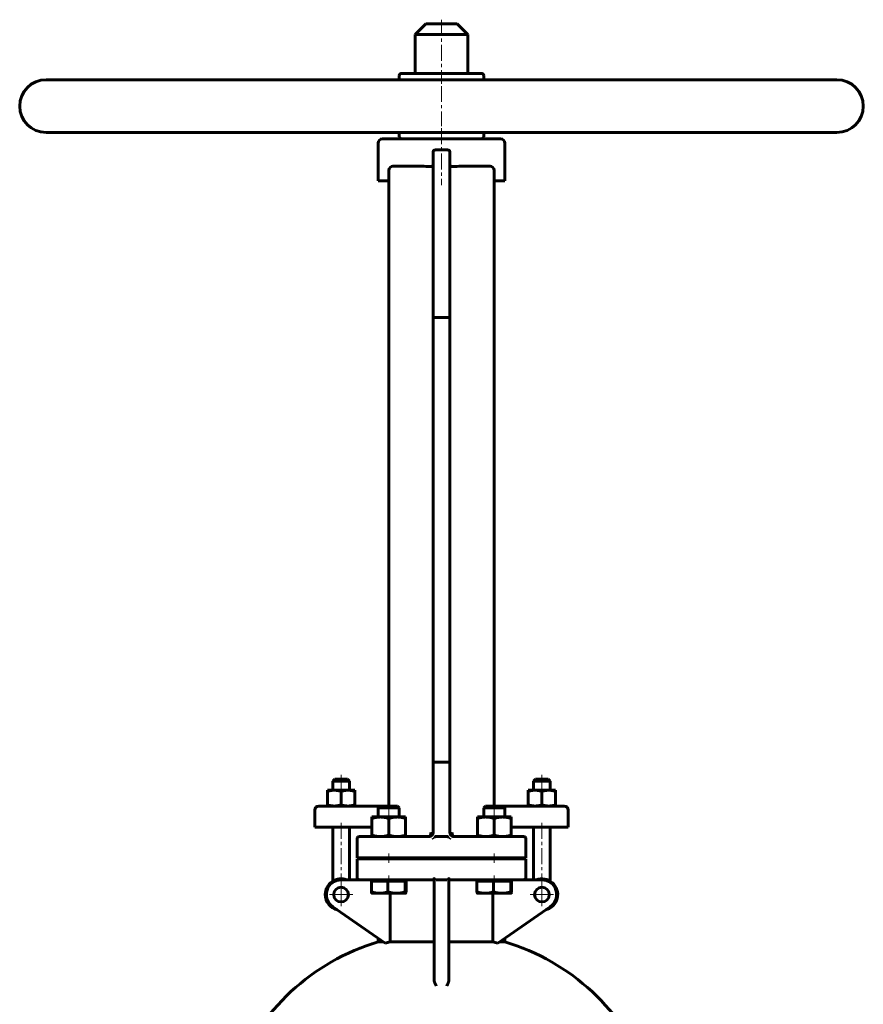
# Model space of a CAD drawing. Header units: millimetres. Extents: x -200 to 200, y -441 to 441.
# Tile 2 of 2: x -200 to 200, y -26 to 441. Entities that reach past the tile are written whole.
import ezdxf

# ---------------------------------------------------------------- set-up
doc = ezdxf.new("R2010")
doc.units = ezdxf.units.MM
for name, pattern in [('K5LT-1', [0]), ('K5LT_AXLED', [12, 7.5, -1.5, 1.5, -1.5]), ('K5LT_BASIC', [0])]:
    doc.linetypes.add(name, pattern=pattern)
doc.layers.add('Системный слой (1)', color=7, linetype='Continuous', true_color=0x6c6c6c)

# ---------------------------------------------------------------- blocks, each defined once
blk = doc.blocks.new('U1')
at = {"layer": 'Системный слой (1)', "color": 143, "linetype": 'K5LT_BASIC', "lineweight": 60, "true_color": 0x33acca}
for p, q in [((-6, 53.25), (-6, 53.25)), ((-6, 53.25), (-6, 53.25)), ((-6, 53.25), (-5.89, 53.25)), ((-5.89, 53.25), (-5.78, 53.26)), ((-5.78, 53.26), (-5.67, 53.28)), ((-4.55, 53.87), (-4.55, 53.87))]:
    blk.add_line(p, q, dxfattribs=at)
blk = doc.blocks.new('U2')
at = {"layer": 'Системный слой (1)', "color": 143, "linetype": 'K5LT_BASIC', "lineweight": 60, "true_color": 0x33acca}
for p, q in [((4.99, 53.53), (4.55, 53.87)), ((5.49, 53.32), (4.99, 53.53)), ((6, 53.25), (5.49, 53.32))]:
    blk.add_line(p, q, dxfattribs=at)
blk = doc.blocks.new('U3')
at = {"layer": 'Системный слой (1)', "color": 143, "linetype": 'K5LT_BASIC', "lineweight": 60, "true_color": 0x33acca}
for start, end in [(180.0001, 236.8486), (236.8486, 255.5702), (255.5702, 270)]:
    blk.add_arc((6, 55.25), 2, start, end, dxfattribs=at)
blk = doc.blocks.new('U4')
at = {"layer": 'Системный слой (1)', "color": 143, "linetype": 'K5LT_BASIC', "lineweight": 60, "true_color": 0x33acca}
for start, end in [(106.6015, 159.0486), (20.9328, 73.3985)]:
    blk.add_arc((0, -97.3), 105, start, end, dxfattribs=at)
blk = doc.blocks.new('U5')
at = {"layer": 'Системный слой (1)', "color": 143, "linetype": 'K5LT_BASIC', "lineweight": 60, "true_color": 0x33acca}
for p, q in [((-6, 53.25), (-5.72, 53.27)), ((-6, 53.25), (-6, 53.25)), ((-6, 53.25), (-6, 53.25)), ((-6, 53.25), (-6, 53.25)), ((-5.72, 53.27), (-5.45, 53.33)), ((-5.45, 53.33), (-5.19, 53.43))]:
    blk.add_line(p, q, dxfattribs=at)
blk = doc.blocks.new('U6')
at = {"layer": 'Системный слой (1)', "color": 143, "linetype": 'K5LT_BASIC', "lineweight": 60, "true_color": 0x33acca}
for p, q in [((6, 53.25), (5.95, 53.25)), ((30, 53.25), (6, 53.25))]:
    blk.add_line(p, q, dxfattribs=at)
blk = doc.blocks.new('U8')
at = {"layer": 'Системный слой (1)', "color": 143, "linetype": 'K5LT_BASIC', "lineweight": 60, "true_color": 0x33acca}
for p, q in [((-3.5, 3.33), (-24.37, 3.33)), ((24.37, 3.33), (3.5, 3.33))]:
    blk.add_line(p, q, dxfattribs=at)
blk = doc.blocks.new('U9')
at = {"layer": 'Системный слой (1)', "color": 143, "linetype": 'K5LT_BASIC', "lineweight": 60, "true_color": 0x33acca}
for p, q in [((-30, 53.25), (-6, 53.25)), ((-6, 53.25), (-5.95, 53.25))]:
    blk.add_line(p, q, dxfattribs=at)
blk = doc.blocks.new('U10')
at = {"layer": 'Системный слой (1)', "color": 143, "linetype": 'K5LT_BASIC', "lineweight": 60, "true_color": 0x33acca}
for p, q in [((5.5, 53.31), (5.67, 53.28)), ((5.67, 53.28), (5.83, 53.26)), ((5.83, 53.26), (6, 53.25)), ((6, 53.25), (6, 53.25)), ((6, 53.25), (6, 53.25)), ((6, 53.25), (6, 53.25))]:
    blk.add_line(p, q, dxfattribs=at)
blk = doc.blocks.new('U13')
at = {"layer": 'Системный слой (1)', "color": 143, "linetype": 'K5LT_BASIC', "lineweight": 60, "true_color": 0x33acca}
for p, q in [((24.83, 67.75), (20.92, 67.75)), ((29.08, 67.75), (24.83, 67.75))]:
    blk.add_line(p, q, dxfattribs=at)
blk = doc.blocks.new('U22')
at = {"layer": 'Системный слой (1)', "color": 143, "linetype": 'K5LT_BASIC', "lineweight": 60, "true_color": 0x33acca}
for p, q in [((-17.01, 26.35), (-17, 26.35)), ((-17, 26.35), (-17, 26.35)), ((-17, 26.35), (-16.99, 26.35)), ((-16.99, 26.35), (-16.94, 26.45)), ((-16.94, 26.45), (-16.88, 26.69)), ((-16.88, 26.69), (-16.81, 27.06))]:
    blk.add_line(p, q, dxfattribs=at)
blk = doc.blocks.new('U31')
at = {"layer": 'Системный слой (1)', "color": 143, "linetype": 'K5LT_BASIC', "lineweight": 60, "true_color": 0x33acca}
for p, q in [((32.99, 26.35), (33, 26.35)), ((33, 26.35), (33, 26.35)), ((33, 26.35), (33.01, 26.35)), ((33.01, 26.35), (33.06, 26.45)), ((33.06, 26.45), (33.12, 26.69)), ((33.12, 26.69), (33.19, 27.06))]:
    blk.add_line(p, q, dxfattribs=at)
blk = doc.blocks.new('U32')
at = {"layer": 'Системный слой (1)', "color": 143, "linetype": 'K5LT_BASIC', "lineweight": 60, "true_color": 0x33acca}
for p, q in [((-25.17, 67.75), (-29.08, 67.75)), ((-20.92, 67.75), (-25.17, 67.75))]:
    blk.add_line(p, q, dxfattribs=at)
blk = doc.blocks.new('U33')
at = {"layer": 'Системный слой (1)', "color": 143, "linetype": 'K5LT_BASIC', "lineweight": 60, "true_color": 0x33acca}
for p, q in [((-11.24, 415.25), (-19, 415.25)), ((19, 415.25), (-11.24, 415.25))]:
    blk.add_line(p, q, dxfattribs=at)
blk = doc.blocks.new('U38')
at = {"layer": 'Системный слой (1)', "color": 30, "linetype": 'K5LT_AXLED', "lineweight": 18, "true_color": 0xff8000}
for q in [(-47.6, 31.25), (-53.1, 25.75), (-42.1, 25.75), (-47.6, 20.25)]:
    blk.add_line((-47.6, 25.75), q, dxfattribs=at)
blk = doc.blocks.new('U40')
at = {"layer": 'Системный слой (1)', "color": 30, "linetype": 'K5LT_AXLED', "lineweight": 18, "true_color": 0xff8000}
for q in [(47.6, 31.25), (42.1, 25.75), (53.1, 25.75), (47.6, 20.25)]:
    blk.add_line((47.6, 25.75), q, dxfattribs=at)

msp = doc.modelspace()

# ---------------------------------------------------------------- linework, layer by layer
at = {"layer": 'Системный слой (1)', "color": 30, "linetype": 'K5LT_AXLED', "lineweight": 18, "true_color": 0xff8000}
for p, q in [((0, 440.75), (0, 410.25)), ((0, 409.25), (0, 390.25)), ((0, 389.25), (0, 362.25)), ((-47.6, 82.5), (-47.6, 73.25)), ((47.6, 82.5), (47.6, 73.25)), ((-25, 69.75), (-25, 60.55)), ((25, 69.75), (25, 60.55)), ((-47.6, 59.75), (-47.6, 30.09)), ((47.6, 59.75), (47.6, 30.09)), ((-25, 45.25), (-25, 40.75)), ((25, 45.25), (25, 40.75)), ((-25, 34.75), (-25, 30.15)), ((25, 34.75), (25, 30.15))]:
    msp.add_line(p, q, dxfattribs=at)
at = {"layer": 'Системный слой (1)', "color": 143, "linetype": 'K5LT_BASIC', "lineweight": 60, "true_color": 0x33acca}
for p, q in [((-7.5, 438.75), (-12.5, 433.75)), ((7.5, 438.75), (-7.5, 438.75)), ((7.5, 438.75), (12.5, 433.75)), ((-12.5, 415.25), (-12.5, 433.75)), ((-12.5, 433.75), (12.5, 433.75)), ((12.5, 415.25), (12.5, 433.75)), ((-187.5, 412.25), (187.5, 412.25)), ((-20, 412.25), (-20, 414.25)), ((20, 412.25), (20, 414.25)), ((-187.5, 387.25), (187.5, 387.25)), ((28, 384.25), (-28, 384.25)), ((-20, 385.25), (-20, 387.25)), ((20, 385.25), (20, 387.25)), ((-30, 364.25), (-30, 382.25)), ((-3, 379.01), (3, 379.01)), ((30, 364.25), (30, 382.25)), ((-4, 378.01), (-4, 359.01)), ((4, 359.01), (4, 378.01)), ((-25, 369.25), (-25, 356.25)), ((-23, 371.25), (-12.02, 371.25)), ((12.02, 371.25), (23, 371.25)), ((25, 356.25), (25, 369.25)), ((-25, 364.25), (-30, 364.25)), ((30, 364.25), (25, 364.25)), ((-25, 356.25), (-25, 67.75)), ((-4, 359.01), (-4, 356.91)), ((-4, 356.91), (-4, 355.35)), ((-4, 355.35), (-4, 299.55)), ((4, 356.91), (4, 359.01)), ((4, 355.35), (4, 356.91)), ((4, 299.55), (4, 355.35)), ((25, 356.25), (25, 67.75)), ((-3, 299.55), (-4, 299.55)), ((-4, 299.55), (-4, 88.55)), ((3, 299.55), (-3, 299.55)), ((4, 299.55), (3, 299.55)), ((4, 299.55), (4, 88.55)), ((-4, 88.55), (-4, 55.25)), ((-4, 88.55), (-3, 88.55)), ((-3, 88.55), (3, 88.55)), ((4, 88.55), (3, 88.55)), ((4, 55.25), (4, 88.55)), ((-50.6, 80.5), (-51.6, 79.5)), ((-51.6, 79.5), (-43.6, 79.5)), ((-51.6, 75.25), (-51.6, 79.5)), ((-44.6, 80.5), (-50.6, 80.5)), ((-44.6, 80.5), (-43.6, 79.5)), ((-43.6, 75.25), (-43.6, 79.5)), ((44.6, 80.5), (43.6, 79.5)), ((43.6, 79.5), (51.6, 79.5)), ((43.6, 75.25), (43.6, 79.5)), ((50.6, 80.5), (44.6, 80.5)), ((50.6, 80.5), (51.6, 79.5)), ((51.6, 75.25), (51.6, 79.5)), ((-54.1, 74.67), (-54.1, 75.25)), ((-54.1, 75.25), (-50.85, 75.25)), ((-50.85, 75.25), (-44.35, 75.25)), ((-44.35, 75.25), (-41.1, 75.25)), ((-41.1, 75.25), (-41.1, 74.67)), ((44.35, 75.25), (41.1, 75.25)), ((41.1, 75.25), (41.1, 74.67)), ((50.85, 75.25), (44.35, 75.25)), ((54.1, 75.25), (50.85, 75.25)), ((54.1, 74.67), (54.1, 75.25)), ((-54.1, 74.67), (-54.1, 68.33)), ((-47.6, 74.67), (-47.6, 68.33)), ((-41.1, 74.67), (-41.1, 68.33)), ((41.1, 74.67), (41.1, 68.33)), ((47.6, 74.67), (47.6, 68.33)), ((54.1, 74.67), (54.1, 68.33)), ((-60.1, 57.75), (-60.1, 65.75)), ((-50.91, 67.75), (-58.1, 67.75)), ((-54.1, 67.75), (-54.1, 68.33)), ((-29.08, 67.75), (-50.91, 67.75)), ((-41.1, 68.33), (-41.1, 67.75)), ((-29.08, 67.75), (-30, 66.83)), ((-30, 62.55), (-30, 66.83)), ((-30, 66.83), (-25.21, 66.83)), ((-25.21, 66.83), (-20, 66.83)), ((-20.92, 67.75), (-20, 66.83)), ((-20, 62.55), (-20, 66.83)), ((20.92, 67.75), (20, 66.83)), ((20, 62.55), (20, 66.83)), ((20, 66.83), (24.79, 66.83)), ((24.79, 66.83), (30, 66.83)), ((50.91, 67.75), (29.08, 67.75)), ((29.08, 67.75), (30, 66.83)), ((30, 62.55), (30, 66.83)), ((41.1, 68.33), (41.1, 67.75)), ((58.1, 67.75), (50.91, 67.75)), ((54.1, 67.75), (54.1, 68.33)), ((60.1, 57.75), (60.1, 65.75)), ((-33, 62.55), (-29, 62.55)), ((-33, 61.84), (-33, 62.55)), ((-33, 61.84), (-33, 53.96)), ((-29, 62.55), (-21, 62.55)), ((-25, 61.84), (-25, 53.96)), ((-21, 62.55), (-17, 62.55)), ((-17, 62.55), (-17, 61.84)), ((-17, 61.84), (-17, 53.96)), ((17, 61.84), (17, 62.55)), ((17, 62.55), (21, 62.55)), ((17, 61.84), (17, 53.96)), ((21, 62.55), (29, 62.55)), ((25, 61.84), (25, 53.96)), ((29, 62.55), (33, 62.55)), ((33, 62.55), (33, 61.84)), ((33, 61.84), (33, 53.96)), ((-60.1, 57.75), (-51.54, 57.75)), ((-51.6, 32.09), (-51.6, 57.75)), ((-51.54, 57.75), (-33, 57.75)), ((-43.6, 32.75), (-43.6, 57.75)), ((33, 57.75), (51.54, 57.75)), ((43.6, 32.75), (43.6, 57.75)), ((51.54, 57.75), (60.1, 57.75)), ((51.6, 32.09), (51.6, 57.75)), ((-40, 43.25), (-40, 52.25)), ((-30, 53.25), (-39, 53.25)), ((-33, 53.25), (-33, 53.96)), ((-17, 53.96), (-17, 53.25)), ((-3, 53.25), (3, 53.25)), ((17, 53.25), (17, 53.96)), ((39, 53.25), (30, 53.25)), ((33, 53.96), (33, 53.25)), ((40, 43.25), (40, 52.25)), ((-40, 43.25), (-30, 43.25)), ((-30, 42.75), (-40, 42.75)), ((-40, 42.75), (-40, 33.75)), ((-30, 43.25), (30, 43.25)), ((-30, 42.75), (-30, 43.25)), ((30, 42.75), (-30, 42.75)), ((-20, 42.75), (-20, 43.25)), ((20, 42.75), (20, 43.25)), ((30, 43.25), (40, 43.25)), ((30, 42.75), (30, 43.25)), ((40, 42.75), (30, 42.75)), ((40, 33.75), (40, 42.75)), ((-39, 32.75), (-47.6, 32.75)), ((-39, 32.75), (-30, 32.75)), ((-33, 32.15), (-33, 32.75)), ((-30, 32.75), (-3.43, 32.75)), ((-17, 32.15), (-17, 32.75)), ((-3.5, 32.75), (-3.5, 26.73)), ((-2.5, 32.75), (2.5, 32.75)), ((3.43, 32.75), (30, 32.75)), ((3.5, 26.73), (3.5, 32.75)), ((17, 32.15), (17, 32.75)), ((30, 32.75), (39, 32.75)), ((47.6, 32.75), (33, 32.75)), ((33, 32.15), (33, 32.75)), ((-33.19, 32.15), (-29.29, 32.15)), ((-33.19, 32.15), (-33.19, 27.06)), ((-29.29, 32.15), (-25.39, 32.15)), ((-25.39, 32.15), (-25.39, 27.06)), ((-25.39, 32.15), (-21.29, 32.15)), ((-21.29, 32.15), (-17.2, 32.15)), ((-17.2, 32.15), (-17.2, 27.06)), ((-17.2, 32.15), (-17.01, 32.15)), ((-17.01, 32.15), (-16.81, 32.15)), ((-16.81, 32.15), (-16.81, 27.06)), ((16.81, 32.15), (20.71, 32.15)), ((16.81, 32.15), (16.81, 27.06)), ((20.71, 32.15), (24.61, 32.15)), ((24.61, 32.15), (24.61, 27.06)), ((24.61, 32.15), (28.71, 32.15)), ((28.71, 32.15), (32.8, 32.15)), ((32.8, 32.15), (32.8, 27.06)), ((32.8, 32.15), (32.99, 32.15)), ((32.99, 32.15), (33.19, 32.15)), ((33.19, 32.15), (33.19, 27.06)), ((-33, 26.35), (-33.01, 26.36)), ((-29.29, 26.35), (-33, 26.35)), ((-21.29, 26.35), (-29.29, 26.35)), ((-24.37, 26.35), (-24.37, 3.33)), ((-17.01, 26.35), (-21.29, 26.35)), ((-17, 26.35), (-17.01, 26.35)), ((-17, 26.35), (-16.99, 26.36)), ((-3.5, 26.73), (-3.5, -7.9)), ((3.5, -7.9), (3.5, 26.73)), ((17, 26.35), (16.99, 26.36)), ((20.71, 26.35), (17, 26.35)), ((28.71, 26.35), (20.71, 26.35)), ((24.37, 3.33), (24.37, 26.35)), ((32.99, 26.35), (28.71, 26.35)), ((33, 26.35), (32.99, 26.35)), ((33, 26.35), (33.01, 26.36)), ((-51.59, 20), (-26.67, 2.74)), ((26.67, 2.74), (51.59, 20)), ((-30, 3.33), (-30, 5.04)), ((30, 3.33), (30, 5.04)), ((-27.52, 3.33), (-30, 3.33)), ((30, 3.33), (27.52, 3.33)), ((-3.5, -7.9), (-3.5, -14.77)), ((3.5, -14.77), (3.5, -7.9))]:
    msp.add_line(p, q, dxfattribs=at)
for centre in [(-47.6, 25.75), (47.6, 25.75)]:
    msp.add_circle(centre, 3.5, dxfattribs=at)
for centre, radius, start, end in [((-187.5, 399.75), 12.5, 90, 270), ((-19, 414.25), 1, 90, 180), ((19, 414.25), 1, 0, 90), ((187.5, 399.75), 12.5, 270, 90), ((-28, 382.25), 2, 90, 180), ((-19, 385.25), 1, 180, 270), ((19, 385.25), 1, 270, 0), ((28, 382.25), 2, 0, 90), ((-3, 378.01), 1, 90, 180), ((3, 378.01), 1, 0, 90), ((-23, 369.25), 2, 90, 180), ((23, 369.25), 2, 0, 90), ((-58.1, 65.75), 2, 90, 180), ((58.1, 65.75), 2, 0, 90), ((-39, 52.25), 1, 90, 180), ((-6, 55.25), 2, 270, 0), ((39, 52.25), 1, 0, 90), ((-47.6, 25.75), 7.5, 68.9605, 180), ((-47.6, 25.75), 7, 90, 235.2905), ((-39, 33.75), 1, 180, 270), ((39, 33.75), 1, 270, 0), ((47.6, 25.75), 7.5, 283.67, 111.0395), ((47.6, 25.75), 7, 304.7095, 90), ((-47.6, 25.75), 7.5, 180, 256.33), ((0, -97.3), 103.53, 103.6128, 104.9299), ((0, -97.3), 103.53, 75.0701, 76.3872)]:
    msp.add_arc(centre, radius, start, end, dxfattribs=at)
for centre, major_axis, start_param, end_param in [((-3, 49.4), (0, 3.85), 0, 0.412397), ((3, 49.4), (0, -3.85), 2.729196, 3.141593)]:
    msp.add_ellipse(centre, major_axis=major_axis, ratio=0.259844, start_param=start_param, end_param=end_param, dxfattribs=at)
for points, knots in [([(-5, 371.1), (-6.51, 371.14), (-8.02, 371.19), (-10.35, 371.24), (-11.19, 371.25), (-12.02, 371.25)], [4.6987567, 4.6987567, 4.6987567, 4.6987567, 5.133212, 5.133212, 5.3870867, 5.3870867, 5.3870867, 5.3870867]), ([(-5, 371.1), (-4.88, 371.1), (-4.76, 371.12), (-4.52, 371.21), (-4.41, 371.27), (-4.23, 371.44), (-4.15, 371.55), (-4.04, 371.78), (-4.01, 371.9), (-4, 372.05), (-4, 372.07), (-4, 372.09)], [0.3191428, 0.3191428, 0.3191428, 0.3191428, 0.3563527, 0.3563527, 0.3948136, 0.3948136, 0.4329937, 0.4329937, 0.4716812, 0.4716812, 0.4775582, 0.4775582, 0.4775582, 0.4775582]), ([(4, 372.09), (4, 372.09), (4, 372.09), (4, 371.95), (4.03, 371.82), (4.13, 371.58), (4.2, 371.48), (4.38, 371.3), (4.49, 371.23), (4.72, 371.13), (4.85, 371.1), (4.98, 371.1), (4.99, 371.1), (5, 371.1)], [0.1601765, 0.1601765, 0.1601765, 0.1601765, 0.1609855, 0.1609855, 0.2003491, 0.2003491, 0.2389463, 0.2389463, 0.2771531, 0.2771531, 0.3157637, 0.3157637, 0.3185514, 0.3185514, 0.3185514, 0.3185514]), ([(12.02, 371.25), (11.19, 371.25), (10.35, 371.24), (8.02, 371.19), (6.51, 371.14), (5, 371.1)], [3.0371877, 3.0371877, 3.0371877, 3.0371877, 3.2910624, 3.2910624, 3.7255177, 3.7255177, 3.7255177, 3.7255177]), ([(-5, 55.25), (-5, 55.21), (-5, 55.14), (-5.01, 55.04), (-5.01, 54.91), (-5.03, 54.78), (-5.05, 54.65), (-5.06, 54.56), (-5.08, 54.46), (-5.11, 54.35), (-5.14, 54.23), (-5.17, 54.13), (-5.21, 54.02), (-5.25, 53.92), (-5.3, 53.83), (-5.34, 53.74), (-5.39, 53.67), (-5.44, 53.59), (-5.49, 53.53), (-5.54, 53.47), (-5.59, 53.42), (-5.64, 53.38), (-5.69, 53.35), (-5.73, 53.32), (-5.78, 53.3), (-5.83, 53.28), (-5.91, 53.26), (-5.97, 53.25), (-6, 53.25)], [0, 0, 0, 0, 1.224735, 1.933449, 2.771087, 4.639996, 5.606644, 6.50889, 7.346606, 8.699895, 9.860075, 11.020065, 12.180035, 13.533407, 14.60732, 15.72446, 16.884426, 18.044474, 19.20441, 20.364461, 21.277358, 22.201154, 23.124825, 24.037679, 24.896956, 25.713065, 27.163407, 29, 29, 29, 29]), ([(-4.4, 54.04), (-4.4, 54.05), (-4.39, 54.06), (-4.37, 54.09), (-4.36, 54.11), (-4.32, 54.16), (-4.31, 54.19), (-4.29, 54.22), (-4.29, 54.22), (-4.27, 54.25), (-4.25, 54.28), (-4.21, 54.35), (-4.2, 54.39), (-4.18, 54.42), (-4.18, 54.42), (-4.16, 54.46), (-4.15, 54.49), (-4.13, 54.54), (-4.13, 54.54), (-4.13, 54.55)], [0, 0, 0, 0, 0.731375, 0.731375, 1.950333, 1.950333, 3.825536, 3.825536, 3.900666, 3.900666, 6.054199, 6.054199, 8.192829, 8.192829, 8.207732, 8.207732, 10.361265, 10.361265, 10.767666, 10.767666, 10.767666, 10.767666]), ([(-4.23, 54.32), (-4.22, 54.34), (-4.21, 54.35), (-4.19, 54.4), (-4.18, 54.42), (-4.16, 54.48), (-4.14, 54.51), (-4.13, 54.54), (-4.13, 54.55), (-4.12, 54.57), (-4.12, 54.58), (-4.11, 54.6), (-4.11, 54.61), (-4.1, 54.63), (-4.1, 54.64), (-4.1, 54.64)], [0.690053, 0.690053, 0.690053, 0.690053, 2.07016, 2.07016, 4.47016, 4.47016, 6.87016, 6.87016, 7.644285, 7.644285, 8.258228, 8.258228, 9.486114, 9.486114, 9.902897, 9.902897, 9.902897, 9.902897]), ([(4.26, 54.28), (4.26, 54.27), (4.27, 54.25), (4.29, 54.22), (4.3, 54.2), (4.34, 54.14), (4.36, 54.11), (4.42, 54.02), (4.46, 53.97), (4.52, 53.91), (4.54, 53.89), (4.55, 53.87), (4.55, 53.87), (4.57, 53.85), (4.58, 53.84), (4.61, 53.81), (4.63, 53.8), (4.66, 53.76), (4.69, 53.74), (4.74, 53.7), (4.76, 53.68), (4.82, 53.63), (4.86, 53.6), (4.91, 53.58)], [0, 0, 0, 0, 0.587011, 0.587011, 1.467526, 1.467526, 2.935053, 2.935053, 5.307076, 5.307076, 6.19563, 6.19563, 6.21085, 6.21085, 7.03137, 7.03137, 7.679099, 7.679099, 8.949964, 8.949964, 10.051123, 10.051123, 11.860117, 11.860117, 11.860117, 11.860117]), ([(6, 53.25), (5.94, 53.25), (5.84, 53.27), (5.7, 53.34), (5.57, 53.44), (5.45, 53.58), (5.34, 53.74), (5.26, 53.9), (5.21, 54.03), (5.16, 54.16), (5.12, 54.29), (5.08, 54.45), (5.05, 54.64), (5.02, 54.84), (5, 55.05), (5, 55.18), (5, 55.25)], [0, 0, 0, 0, 2.075753, 3.170226, 4.754943, 6.340309, 7.926101, 8.984542, 9.967453, 10.799792, 11.556855, 12.464722, 13.598649, 14.883255, 15.865782, 17, 17, 17, 17]), ([(-3.48, 33.75), (-3.47, 33.66), (-3.44, 33.55), (-3.39, 33.37), (-3.35, 33.24), (-3.32, 33.12), (-3.31, 33.05), (-3.3, 32.99), (-3.3, 32.95), (-3.3, 32.91), (-3.31, 32.87), (-3.33, 32.83), (-3.35, 32.79), (-3.37, 32.77), (-3.4, 32.75), (-3.42, 32.75), (-3.43, 32.75)], [0, 0, 0, 0, 2.629106, 3.355637, 6.048807, 7.013385, 7.998648, 8.915764, 9.703509, 10.290002, 10.99762, 12.349766, 13.310928, 14.322693, 15.774796, 17, 17, 17, 17]), ([(3.43, 32.75), (3.42, 32.75), (3.41, 32.75), (3.39, 32.76), (3.37, 32.77), (3.35, 32.79), (3.34, 32.81), (3.33, 32.83), (3.32, 32.85), (3.31, 32.87), (3.31, 32.9), (3.3, 32.93), (3.3, 32.96), (3.3, 33.01), (3.31, 33.05), (3.32, 33.12), (3.34, 33.18), (3.36, 33.28), (3.4, 33.39), (3.44, 33.55), (3.47, 33.67), (3.48, 33.75)], [0, 0, 0, 0, 1.467724, 2.725889, 4.041732, 5.624583, 6.647386, 7.724461, 8.461428, 9.149037, 9.777616, 10.354446, 11.160111, 11.414822, 12.9783, 13.390857, 14.919838, 15.705666, 17.642217, 19.144513, 22, 22, 22, 22]), ([(-2.52, -17.49), (-2.57, -17.4), (-2.64, -17.27), (-2.73, -17.09), (-2.79, -16.97), (-2.85, -16.84), (-2.91, -16.72), (-2.97, -16.61), (-3.02, -16.5), (-3.08, -16.36), (-3.14, -16.21), (-3.22, -16.04), (-3.26, -15.91), (-3.3, -15.81), (-3.33, -15.73), (-3.35, -15.64), (-3.4, -15.48), (-3.44, -15.33), (-3.46, -15.18), (-3.48, -15.04), (-3.5, -14.92), (-3.5, -14.81), (-3.5, -14.77)], [0, 0, 0, 0, 2.204977, 3.300372, 4.376185, 5.443798, 6.468927, 7.461963, 8.401301, 9.319198, 10.94815, 12.300642, 13.843941, 14.283327, 14.679774, 15.997367, 16.577974, 18.603177, 19.820219, 20.244753, 22.04341, 23, 23, 23, 23]), ([(3.5, -14.77), (3.5, -14.84), (3.49, -14.96), (3.48, -15.09), (3.47, -15.17), (3.45, -15.24), (3.43, -15.35), (3.39, -15.5), (3.35, -15.64), (3.32, -15.75), (3.3, -15.82), (3.27, -15.89), (3.22, -16.02), (3.17, -16.15), (3.11, -16.29), (3.05, -16.42), (2.99, -16.55), (2.9, -16.75), (2.77, -17.01), (2.63, -17.27), (2.55, -17.45), (2.52, -17.49)], [0, 0, 0, 0, 1.737838, 2.805382, 3.106861, 3.773094, 4.50379, 5.770715, 7.281228, 7.845858, 8.417763, 9.013344, 9.627308, 11.580953, 12.250116, 12.921821, 14.884285, 15.504798, 17.851377, 21.013841, 22, 22, 22, 22])]:
    msp.add_open_spline(points, degree=3, knots=knots, dxfattribs=at)
for points, weights in [([(-50.85, 75.25), (-52.36, 75.25), (-54.1, 74.67)], [1, 1.0379548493, 1]), ([(-47.6, 74.67), (-49.34, 75.25), (-50.85, 75.25)], [1, 1.0379548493, 1]), ([(-44.35, 75.25), (-45.86, 75.25), (-47.6, 74.67)], [1, 1.0379548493, 1]), ([(-41.1, 74.67), (-42.84, 75.25), (-44.35, 75.25)], [1, 1.0379548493, 1]), ([(41.1, 74.67), (42.84, 75.25), (44.35, 75.25)], [1, 1.0379548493, 1]), ([(44.35, 75.25), (45.86, 75.25), (47.6, 74.67)], [1, 1.0379548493, 1]), ([(47.6, 74.67), (49.34, 75.25), (50.85, 75.25)], [1, 1.0379548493, 1]), ([(50.85, 75.25), (52.36, 75.25), (54.1, 74.67)], [1, 1.0379548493, 1]), ([(-54.1, 68.33), (-52.36, 67.75), (-50.85, 67.75)], [1, 1.0379548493, 1]), ([(-50.85, 67.75), (-49.34, 67.75), (-47.6, 68.33)], [1, 1.0379548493, 1]), ([(-47.6, 68.33), (-45.86, 67.75), (-44.35, 67.75)], [1, 1.0379548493, 1]), ([(-44.35, 67.75), (-42.84, 67.75), (-41.1, 68.33)], [1, 1.0379548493, 1]), ([(44.35, 67.75), (42.84, 67.75), (41.1, 68.33)], [1, 1.0379548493, 1]), ([(47.6, 68.33), (45.86, 67.75), (44.35, 67.75)], [1, 1.0379548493, 1]), ([(50.85, 67.75), (49.34, 67.75), (47.6, 68.33)], [1, 1.0379548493, 1]), ([(54.1, 68.33), (52.36, 67.75), (50.85, 67.75)], [1, 1.0379548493, 1]), ([(-29, 62.55), (-30.86, 62.55), (-33, 61.84)], [1, 1.0379548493, 1]), ([(-25, 61.84), (-27.14, 62.55), (-29, 62.55)], [1, 1.0379548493, 1]), ([(-21, 62.55), (-22.86, 62.55), (-25, 61.84)], [1, 1.0379548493, 1]), ([(-17, 61.84), (-19.14, 62.55), (-21, 62.55)], [1, 1.0379548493, 1]), ([(21, 62.55), (19.14, 62.55), (17, 61.84)], [1, 1.0379548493, 1]), ([(25, 61.84), (22.86, 62.55), (21, 62.55)], [1, 1.0379548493, 1]), ([(29, 62.55), (27.14, 62.55), (25, 61.84)], [1, 1.0379548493, 1]), ([(33, 61.84), (30.86, 62.55), (29, 62.55)], [1, 1.0379548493, 1]), ([(-33, 53.96), (-30.86, 53.25), (-29, 53.25)], [1, 1.0379548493, 1]), ([(-29, 53.25), (-27.14, 53.25), (-25, 53.96)], [1, 1.0379548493, 1]), ([(-25, 53.96), (-22.86, 53.25), (-21, 53.25)], [1, 1.0379548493, 1]), ([(-21, 53.25), (-19.14, 53.25), (-17, 53.96)], [1, 1.0379548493, 1]), ([(17, 53.96), (19.14, 53.25), (21, 53.25)], [1, 1.0379548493, 1]), ([(21, 53.25), (22.86, 53.25), (25, 53.96)], [1, 1.0379548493, 1]), ([(25, 53.96), (27.14, 53.25), (29, 53.25)], [1, 1.0379548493, 1]), ([(29, 53.25), (30.86, 53.25), (33, 53.96)], [1, 1.0379548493, 1]), ([(-33.01, 26.35), (-33.09, 26.4), (-33.19, 27.06)], [1.0053035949, 1.0350862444, 1]), ([(-33.19, 27.06), (-31.1, 26.35), (-29.29, 26.35)], [1, 1.0379548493, 1]), ([(-29.29, 26.35), (-27.48, 26.35), (-25.39, 27.06)], [1, 1.0379548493, 1]), ([(-25.39, 27.06), (-23.19, 26.35), (-21.29, 26.35)], [1, 1.0379548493, 1]), ([(-21.29, 26.35), (-19.39, 26.35), (-17.2, 27.06)], [1, 1.0379548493, 1]), ([(-17.2, 27.06), (-17.1, 26.35), (-17.01, 26.35)], [1, 1.0379548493, 1]), ([(16.81, 27.06), (18.9, 26.35), (20.71, 26.35)], [1, 1.0379548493, 1]), ([(16.99, 26.35), (16.91, 26.4), (16.81, 27.06)], [1.0053035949, 1.0350862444, 1]), ([(20.71, 26.35), (22.52, 26.35), (24.61, 27.06)], [1, 1.0379548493, 1]), ([(24.61, 27.06), (26.81, 26.35), (28.71, 26.35)], [1, 1.0379548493, 1]), ([(28.71, 26.35), (30.61, 26.35), (32.8, 27.06)], [1, 1.0379548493, 1]), ([(32.8, 27.06), (32.9, 26.35), (32.99, 26.35)], [1, 1.0379548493, 1])]:
    msp.add_rational_spline(points, weights, degree=2, dxfattribs=at)
at = {"layer": 'Системный слой (1)', "color": 7, "linetype": 'K5LT-1'}
for points, knots in [([(-4.37, 52.25), (-4.36, 52.25), (-4.34, 52.26), (-4.32, 52.26), (-4.28, 52.27), (-4.25, 52.29), (-4.21, 52.3), (-4.17, 52.31), (-4.12, 52.33), (-4.08, 52.35), (-4.04, 52.36), (-4, 52.38), (-3.95, 52.41), (-3.9, 52.43), (-3.87, 52.45), (-3.84, 52.47), (-3.8, 52.49), (-3.77, 52.52), (-3.75, 52.53), (-3.73, 52.55), (-3.71, 52.56), (-3.68, 52.59), (-3.65, 52.61), (-3.62, 52.64), (-3.6, 52.66), (-3.58, 52.69), (-3.54, 52.73), (-3.51, 52.77), (-3.48, 52.81), (-3.45, 52.85), (-3.42, 52.89), (-3.4, 52.92), (-3.4, 52.93)], [-0.0014469, -0.0014469, -0.0014469, -0.0014469, 0.0007783, 0.0030036, 0.0074541, 0.0107919, 0.0141298, 0.0201229, 0.026116, 0.0303154, 0.0345147, 0.0407529, 0.0469911, 0.0540484, 0.057577, 0.0611056, 0.0680915, 0.0715844, 0.0750773, 0.0770784, 0.0790794, 0.0830814, 0.0910855, 0.0938298, 0.0965741, 0.1010694, 0.1055646, 0.1145552, 0.1190505, 0.1235458, 0.1325363, 0.1350813, 0.1350813, 0.1350813, 0.1350813]), ([(3.4, 52.93), (3.41, 52.91), (3.43, 52.89), (3.45, 52.85), (3.47, 52.82), (3.49, 52.79), (3.51, 52.77), (3.53, 52.74), (3.57, 52.7), (3.61, 52.66), (3.64, 52.62), (3.66, 52.6), (3.68, 52.58), (3.71, 52.56), (3.73, 52.55), (3.75, 52.53), (3.76, 52.52), (3.78, 52.51), (3.79, 52.5), (3.81, 52.49), (3.84, 52.47), (3.86, 52.45), (3.89, 52.44), (3.91, 52.42), (3.95, 52.41), (3.99, 52.39), (4.03, 52.37), (4.08, 52.35), (4.13, 52.33), (4.2, 52.3), (4.26, 52.28), (4.31, 52.27), (4.34, 52.26), (4.36, 52.25), (4.37, 52.25)], [0, 0, 0, 0, 0.00472093, 0.00944187, 0.0141628, 0.01652326, 0.01888373, 0.02132041, 0.02619378, 0.034988, 0.03692675, 0.03886549, 0.04152903, 0.04419257, 0.04685611, 0.04818788, 0.04951965, 0.05068325, 0.05184684, 0.05417403, 0.05650121, 0.0588284, 0.06056581, 0.06230322, 0.06577804, 0.06874655, 0.07171507, 0.07580895, 0.07990283, 0.08439905, 0.08889527, 0.09207335, 0.09366239, 0.09525143, 0.09525143, 0.09525143, 0.09525143]), ([(-2.5, 32.75), (-2.51, 32.75), (-2.54, 32.75), (-2.57, 32.75), (-2.61, 32.76), (-2.64, 32.76), (-2.66, 32.77), (-2.67, 32.77), (-2.69, 32.77), (-2.73, 32.78), (-2.76, 32.79), (-2.79, 32.8), (-2.81, 32.81), (-2.84, 32.82), (-2.86, 32.83), (-2.88, 32.84), (-2.89, 32.85), (-2.91, 32.86), (-2.93, 32.87), (-2.95, 32.88), (-2.97, 32.9), (-2.99, 32.91), (-3.01, 32.92), (-3.03, 32.94), (-3.05, 32.96), (-3.08, 32.98), (-3.11, 33.01), (-3.13, 33.03), (-3.15, 33.05), (-3.17, 33.07), (-3.18, 33.08), (-3.2, 33.1), (-3.21, 33.12), (-3.23, 33.15), (-3.25, 33.17), (-3.26, 33.19), (-3.28, 33.21), (-3.29, 33.23), (-3.3, 33.25), (-3.32, 33.28), (-3.34, 33.31), (-3.35, 33.33), (-3.36, 33.36), (-3.37, 33.38), (-3.39, 33.41), (-3.4, 33.45), (-3.41, 33.47), (-3.42, 33.5), (-3.43, 33.52), (-3.44, 33.56), (-3.45, 33.59), (-3.46, 33.62), (-3.46, 33.65), (-3.47, 33.69), (-3.48, 33.72), (-3.48, 33.74), (-3.48, 33.75)], [0.3258529, 0.3258529, 0.3258529, 0.3258529, 0.3293961, 0.3329392, 0.3364824, 0.3400255, 0.3410319, 0.3420383, 0.3443131, 0.3465879, 0.3511375, 0.3535608, 0.3559842, 0.3584076, 0.3608309, 0.3628182, 0.3648056, 0.3667929, 0.3687802, 0.3709512, 0.3731222, 0.3752933, 0.3774643, 0.3796353, 0.3818063, 0.3861484, 0.3895833, 0.39249, 0.3953968, 0.3983035, 0.3997568, 0.4012102, 0.404606, 0.4080018, 0.4102656, 0.4125295, 0.4147934, 0.4170572, 0.4193211, 0.4215849, 0.4261126, 0.4280397, 0.4299668, 0.4331942, 0.4364216, 0.439649, 0.4428764, 0.4446206, 0.4478607, 0.4511007, 0.4543408, 0.4575809, 0.4605538, 0.4635268, 0.4664998, 0.4694728, 0.4694728, 0.4694728, 0.4694728]), ([(3.48, 33.75), (3.48, 33.74), (3.48, 33.71), (3.47, 33.68), (3.46, 33.64), (3.45, 33.61), (3.44, 33.57), (3.43, 33.53), (3.42, 33.5), (3.41, 33.48), (3.4, 33.46), (3.4, 33.43), (3.39, 33.41), (3.37, 33.39), (3.36, 33.36), (3.35, 33.33), (3.33, 33.3), (3.32, 33.28), (3.31, 33.26), (3.29, 33.23), (3.27, 33.2), (3.25, 33.17), (3.23, 33.14), (3.21, 33.11), (3.19, 33.09), (3.18, 33.08), (3.17, 33.07), (3.15, 33.05), (3.13, 33.03), (3.11, 33.01), (3.09, 32.99), (3.07, 32.97), (3.04, 32.95), (3.02, 32.93), (3, 32.91), (2.97, 32.89), (2.94, 32.87), (2.9, 32.85), (2.87, 32.84), (2.85, 32.83), (2.83, 32.82), (2.81, 32.81), (2.78, 32.8), (2.75, 32.79), (2.73, 32.78), (2.71, 32.78), (2.68, 32.77), (2.66, 32.77), (2.63, 32.76), (2.6, 32.76), (2.57, 32.75), (2.55, 32.75), (2.52, 32.75), (2.51, 32.75), (2.5, 32.75)], [0.182233, 0.182233, 0.182233, 0.182233, 0.1855782, 0.1889234, 0.1922686, 0.1956138, 0.1993036, 0.2029933, 0.2066831, 0.208528, 0.2103729, 0.2140627, 0.2159076, 0.2177525, 0.2214422, 0.225132, 0.2267894, 0.2284468, 0.2317617, 0.2350765, 0.2383913, 0.2416305, 0.2448696, 0.2481088, 0.251348, 0.2526382, 0.2539284, 0.2565088, 0.2587973, 0.2618039, 0.2648105, 0.2675251, 0.2702398, 0.2725283, 0.2748167, 0.2793937, 0.2822948, 0.2851959, 0.2909981, 0.292022, 0.293046, 0.2963025, 0.299559, 0.3017301, 0.3039011, 0.3060721, 0.3082431, 0.3104141, 0.3125852, 0.3169272, 0.3191586, 0.3213901, 0.3236215, 0.3258529, 0.3258529, 0.3258529, 0.3258529])]:
    msp.add_open_spline(points, degree=3, knots=knots, dxfattribs=at)

# ---------------------------------------------------------------- block references
at = {"layer": 'Системный слой (1)'}
for name in ['U33', 'U32', 'U13', 'U9', 'U1', 'U5', 'U3', 'U2', 'U10', 'U6', 'U38', 'U40', 'U22', 'U31', 'U4', 'U8']:
    msp.add_blockref(name, (0, 0), dxfattribs=at)

doc.saveas('drawing.dxf')
